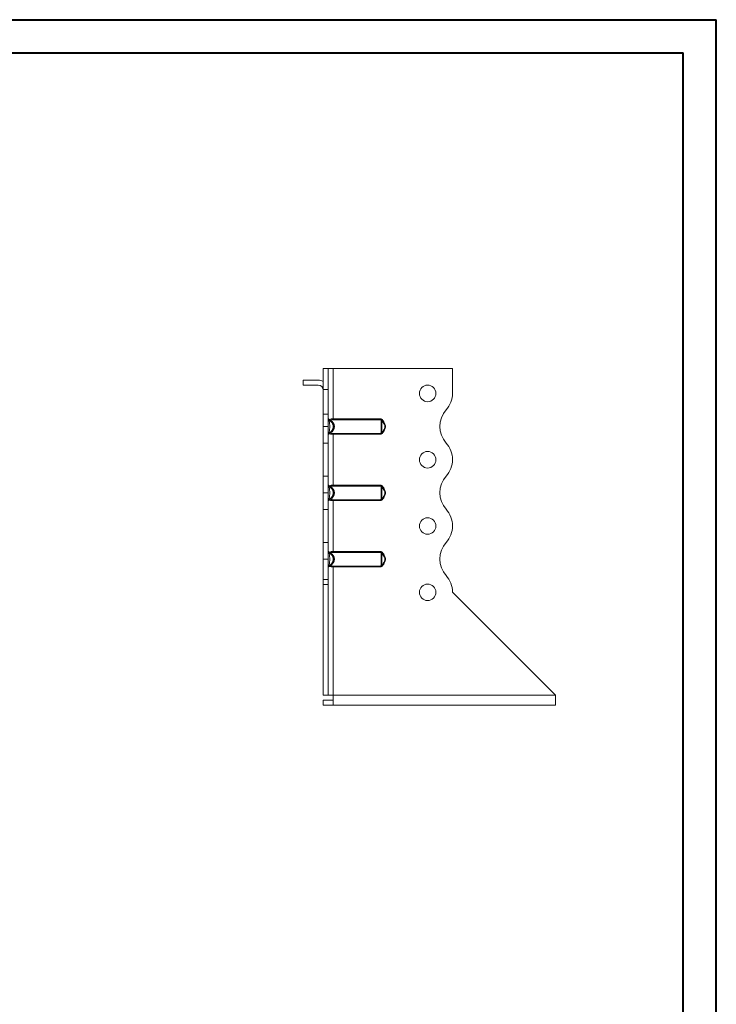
# Model space of a CAD drawing. Header units: millimetres. Extents: x 0 to 210, y 0 to 297.
# Tile 8 of 8: x 105 to 210, y 149 to 297. Entities that reach past the tile are written whole.
import ezdxf

# ---------------------------------------------------------------- set-up
doc = ezdxf.new("R2010")
doc.units = ezdxf.units.MM

msp = doc.modelspace()

# ---------------------------------------------------------------- linework, layer by layer
at = {"color": 7, "linetype": 'Continuous', "lineweight": 40}
for p, q in [((0.08, 297.21), (210.08, 297.21)), ((210.08, 0.21), (210.08, 297.21)), ((210.08, 292.21), (210.08, 297.21)), ((10.08, 292.21), (205.08, 292.21)), ((205.08, 5.21), (205.08, 292.21))]:
    msp.add_line(p, q, dxfattribs=at)
at = {"color": 7, "linetype": 'Continuous', "lineweight": 15}
for p, q in [((151.57, 244.6), (150.82, 244.6)), ((150.82, 244.6), (150.82, 241.46)), ((151.57, 244.6), (151.57, 241.46)), ((152.32, 244.6), (151.57, 244.6)), ((152.32, 237.01), (152.32, 244.6)), ((170.32, 244.6), (152.32, 244.6)), ((170.32, 240.87), (170.32, 244.6)), ((147.82, 242.85), (147.82, 242.1)), ((147.82, 242.85), (150.07, 242.85)), ((150.07, 242.1), (147.82, 242.1)), ((150.82, 241.46), (151.57, 241.46)), ((150.82, 237.72), (150.82, 241.46)), ((151.57, 241.46), (151.57, 237.72)), ((150.82, 235.85), (150.82, 237.72)), ((150.82, 237.72), (151.57, 237.72)), ((151.57, 237.72), (151.57, 235.85)), ((152.32, 237.01), (152.32, 236.87)), ((152.32, 237.01), (159.48, 237.01)), ((159.48, 236.87), (152.32, 236.87)), ((159.48, 237.01), (159.48, 236.87)), ((159.82, 236.82), (159.69, 236.75)), ((150.82, 235.85), (151.57, 235.85)), ((150.82, 233.35), (150.82, 235.85)), ((151.57, 235.85), (151.57, 233.35)), ((152.32, 234.82), (159.48, 234.82)), ((152.32, 234.82), (152.32, 234.68)), ((152.32, 227.01), (152.32, 234.68)), ((159.48, 234.68), (152.32, 234.68)), ((159.48, 234.82), (159.48, 234.68)), ((159.69, 234.95), (159.82, 234.88)), ((151.57, 233.35), (150.82, 233.35)), ((150.82, 228.35), (150.82, 233.35)), ((151.57, 228.35), (151.57, 233.35)), ((170.32, 230.87), (170.32, 230.87)), ((150.82, 228.35), (151.57, 228.35)), ((150.82, 225.85), (150.82, 228.35)), ((151.57, 228.35), (151.57, 225.85)), ((151.57, 225.85), (150.82, 225.85)), ((150.82, 223.35), (150.82, 225.85)), ((151.57, 225.85), (151.57, 223.35)), ((152.32, 227.01), (152.32, 226.87)), ((152.32, 227.01), (159.48, 227.01)), ((159.48, 226.87), (152.32, 226.87)), ((159.48, 227.01), (159.48, 226.87)), ((159.82, 226.82), (159.69, 226.75)), ((152.32, 224.82), (159.48, 224.82)), ((152.32, 224.82), (152.32, 224.68)), ((152.32, 217.01), (152.32, 224.68)), ((159.48, 224.68), (152.32, 224.68)), ((159.48, 224.82), (159.48, 224.68)), ((159.69, 224.95), (159.82, 224.88)), ((151.57, 223.35), (150.82, 223.35)), ((150.82, 218.35), (150.82, 223.35)), ((151.57, 218.35), (151.57, 223.35)), ((170.32, 220.87), (170.32, 220.87)), ((150.82, 218.35), (151.57, 218.35)), ((150.82, 215.85), (150.82, 218.35)), ((151.57, 218.35), (151.57, 215.85)), ((152.32, 217.01), (152.32, 216.87)), ((152.32, 217.01), (159.48, 217.01)), ((159.48, 216.87), (152.32, 216.87)), ((159.48, 217.01), (159.48, 216.87)), ((159.82, 216.82), (159.69, 216.75)), ((151.57, 215.85), (150.82, 215.85)), ((150.82, 215.85), (150.82, 212.76)), ((151.57, 215.85), (151.57, 212.76)), ((152.32, 214.82), (159.48, 214.82)), ((152.32, 214.82), (152.32, 214.68)), ((152.32, 195.35), (152.32, 214.68)), ((159.48, 214.68), (152.32, 214.68)), ((159.48, 214.82), (159.48, 214.68)), ((159.69, 214.95), (159.82, 214.88)), ((150.82, 212.76), (151.57, 212.76)), ((150.82, 212.05), (150.82, 212.76)), ((151.57, 212.76), (151.57, 212.05)), ((151.57, 212.05), (150.82, 212.05)), ((150.82, 195.35), (150.82, 212.05)), ((151.57, 195.35), (151.57, 212.05)), ((170.32, 210.85), (170.32, 210.87)), ((185.82, 195.35), (170.32, 210.85)), ((151.57, 195.35), (150.82, 195.35)), ((150.82, 194.6), (150.82, 193.85)), ((152.32, 194.6), (150.82, 194.6)), ((151.57, 195.35), (152.32, 195.35)), ((185.82, 195.35), (152.32, 195.35)), ((152.32, 195.35), (152.32, 193.85)), ((185.82, 195.35), (185.82, 193.85)), ((152.32, 193.85), (150.82, 193.85)), ((185.82, 193.85), (152.32, 193.85))]:
    msp.add_line(p, q, dxfattribs=at)
at = {"color": 7, "linetype": 'Continuous', "lineweight": 15, "flags": 128}
for points in [[(151.57, 236.82), (151.57, 236.8), (151.58, 236.79), (151.6, 236.78), (151.61, 236.77), (151.64, 236.76), (151.66, 236.75), (151.69, 236.75), (151.72, 236.75)], [(151.72, 234.95), (151.69, 234.94), (151.66, 234.94), (151.64, 234.93), (151.61, 234.93), (151.6, 234.92), (151.58, 234.9), (151.57, 234.89), (151.57, 234.88)], [(151.57, 226.82), (151.57, 226.8), (151.58, 226.79), (151.6, 226.78), (151.61, 226.77), (151.64, 226.76), (151.66, 226.75), (151.69, 226.75), (151.72, 226.75)], [(151.72, 224.95), (151.69, 224.94), (151.66, 224.94), (151.64, 224.93), (151.61, 224.93), (151.6, 224.92), (151.58, 224.9), (151.57, 224.89), (151.57, 224.88)], [(151.57, 216.82), (151.57, 216.8), (151.58, 216.79), (151.6, 216.78), (151.61, 216.77), (151.64, 216.76), (151.66, 216.75), (151.69, 216.75), (151.72, 216.75)], [(151.72, 214.95), (151.69, 214.94), (151.66, 214.94), (151.64, 214.93), (151.61, 214.93), (151.6, 214.92), (151.58, 214.9), (151.57, 214.89), (151.57, 214.88)]]:
    msp.add_lwpolyline(points, dxfattribs=at)
at = {"color": 7, "linetype": 'Continuous', "lineweight": 15}
for centre in [(166.57, 240.85), (166.57, 230.85), (166.57, 220.85), (166.57, 210.85)]:
    msp.add_circle(centre, 1.25, dxfattribs=at)
for centre, radius, start, end in [((150.07, 241.35), 1.5, 60, 90), ((150.07, 241.35), 0.75, 0, 90), ((166.57, 240.87), 3.75, 318.1877, 0), ((172.16, 235.87), 3.75, 138.1877, 221.8123), ((151.72, 237.01), 0.15, 180, 248.8998), ((151.89, 236.89), 0.11, 156.1865, 230.649), ((151.99, 236.98), 0.206, 195.1735, 243.3116), ((151.86, 236.87), 0.0829, 243.0713, 296.9287), ((151.72, 234.68), 0.15, 111.1002, 180), ((151.89, 234.81), 0.11, 129.351, 203.8135), ((151.99, 234.71), 0.206, 116.6884, 164.8265), ((151.86, 234.82), 0.0829, 63.0713, 116.9287), ((166.57, 230.87), 3.75, 0, 41.8123), ((166.57, 230.87), 3.75, 318.1804, 0), ((172.16, 225.87), 3.75, 138.1804, 221.8123), ((151.72, 227.01), 0.15, 180, 248.8998), ((151.89, 226.89), 0.11, 156.1865, 230.649), ((151.99, 226.98), 0.206, 195.1735, 243.3116), ((151.86, 226.87), 0.0829, 243.0713, 296.9287), ((151.72, 224.68), 0.15, 111.1002, 180), ((151.89, 224.81), 0.11, 129.351, 203.8135), ((151.99, 224.71), 0.206, 116.6884, 164.8265), ((151.86, 224.82), 0.0829, 63.0713, 116.9287), ((166.57, 220.87), 3.75, 0, 41.8123), ((166.57, 220.87), 3.75, 318.1804, 0), ((172.16, 215.87), 3.75, 138.1804, 221.8123), ((151.72, 217.01), 0.15, 180, 248.8998), ((151.89, 216.89), 0.11, 156.1865, 230.649), ((151.99, 216.98), 0.206, 195.1735, 243.3116), ((151.86, 216.87), 0.0829, 243.0713, 296.9287), ((151.72, 214.68), 0.15, 111.1002, 180), ((151.89, 214.81), 0.11, 129.351, 203.8135), ((151.99, 214.71), 0.206, 116.6884, 164.8265), ((151.86, 214.82), 0.0829, 63.0713, 116.9287), ((166.57, 210.87), 3.75, 0, 41.8123)]:
    msp.add_arc(centre, radius, start, end, dxfattribs=at)
for centre in [(151.27, 235.85), (151.27, 225.85), (151.27, 215.85)]:
    msp.add_ellipse(centre, major_axis=(1.25, 0), ratio=0.88, start_param=5.236668, end_param=7.329703, dxfattribs=at)
for points, knots in [([(151.57, 237.01), (151.57, 237.01), (151.57, 237.01), (151.59, 237.01), (151.61, 237), (151.67, 236.98), (151.72, 236.96), (151.79, 236.93)], [0, 0, 0, 0, 0.25, 0.25, 0.5, 0.5, 1, 1, 1, 1]), ([(151.72, 236.75), (151.72, 236.79), (151.71, 236.82), (151.69, 236.86), (151.68, 236.87), (151.67, 236.87)], [0, 0, 0, 0, 0.5, 0.5, 1, 1, 1, 1]), ([(151.67, 236.87), (151.69, 236.87), (151.71, 236.86), (151.75, 236.84), (151.78, 236.82), (151.85, 236.78), (151.9, 236.75), (151.99, 236.68), (152.03, 236.65), (152.1, 236.57), (152.14, 236.52), (152.24, 236.39), (152.29, 236.29), (152.35, 236.07), (152.37, 235.96), (152.37, 235.74), (152.35, 235.63), (152.29, 235.41), (152.24, 235.31), (152.11, 235.13), (152.03, 235.04), (151.9, 234.94), (151.85, 234.91), (151.78, 234.87), (151.75, 234.86), (151.71, 234.84), (151.69, 234.83), (151.67, 234.82)], [0, 0, 0, 0, 0.03125, 0.03125, 0.0625, 0.0625, 0.125, 0.125, 0.1875, 0.1875, 0.25, 0.25, 0.375, 0.375, 0.5, 0.5, 0.625, 0.625, 0.75, 0.75, 0.875, 0.875, 0.9375, 0.9375, 0.96875, 0.96875, 1, 1, 1, 1]), ([(151.72, 236.75), (151.74, 236.68), (151.75, 236.6), (151.77, 236.46), (151.78, 236.39), (151.79, 236.25), (151.8, 236.17), (151.81, 236.02), (151.81, 235.93), (151.81, 235.76), (151.81, 235.68), (151.8, 235.52), (151.79, 235.45), (151.78, 235.3), (151.77, 235.23), (151.75, 235.09), (151.74, 235.02), (151.72, 234.95)], [0, 0, 0, 0, 0.125, 0.125, 0.25, 0.25, 0.375, 0.375, 0.5, 0.5, 0.625, 0.625, 0.75, 0.75, 0.875, 0.875, 1, 1, 1, 1]), ([(151.72, 234.95), (151.77, 234.94), (151.82, 234.96), (151.91, 235.01), (151.95, 235.03), (152.06, 235.13), (152.12, 235.21), (152.22, 235.37), (152.26, 235.46), (152.31, 235.65), (152.33, 235.75), (152.33, 235.95), (152.31, 236.04), (152.26, 236.23), (152.23, 236.32), (152.12, 236.49), (152.06, 236.57), (151.95, 236.66), (151.91, 236.69), (151.82, 236.73), (151.77, 236.75), (151.72, 236.75)], [0, 0, 0, 0, 0.0625, 0.0625, 0.125, 0.125, 0.25, 0.25, 0.375, 0.375, 0.5, 0.5, 0.625, 0.625, 0.75, 0.75, 0.875, 0.875, 0.9375, 0.9375, 1, 1, 1, 1]), ([(151.79, 236.93), (151.86, 236.96), (151.94, 236.98), (152.08, 237), (152.12, 237.01), (152.22, 237.01), (152.27, 237.01), (152.32, 237.01)], [0, 0, 0, 0, 0.5, 0.5, 0.75, 0.75, 1, 1, 1, 1]), ([(152.32, 236.87), (152.24, 236.87), (152.16, 236.87), (152.02, 236.85), (151.95, 236.83), (151.9, 236.8)], [0, 0, 0, 0, 0.5, 0.5, 1, 1, 1, 1]), ([(159.82, 236.82), (159.79, 236.88), (159.74, 236.93), (159.62, 237), (159.55, 237.01), (159.48, 237.01)], [0, 0, 0, 0, 0.5, 0.5, 1, 1, 1, 1]), ([(159.48, 234.82), (159.49, 234.83), (159.51, 234.84), (159.54, 234.86), (159.55, 234.87), (159.57, 234.91), (159.57, 234.94), (159.58, 235.01), (159.58, 235.05), (159.58, 235.13), (159.58, 235.17), (159.58, 235.31), (159.58, 235.41), (159.57, 235.57), (159.57, 235.62), (159.57, 235.73), (159.57, 235.79), (159.57, 235.96), (159.57, 236.07), (159.58, 236.28), (159.58, 236.38), (159.58, 236.57), (159.58, 236.65), (159.57, 236.75), (159.57, 236.78), (159.55, 236.82), (159.54, 236.84), (159.51, 236.86), (159.49, 236.87), (159.48, 236.87)], [0, 0, 0, 0, 0.03125, 0.03125, 0.0625, 0.0625, 0.125, 0.125, 0.1875, 0.1875, 0.25, 0.25, 0.375, 0.375, 0.4375, 0.4375, 0.5, 0.5, 0.625, 0.625, 0.75, 0.75, 0.875, 0.875, 0.9375, 0.9375, 0.96875, 0.96875, 1, 1, 1, 1]), ([(159.48, 236.87), (159.52, 236.87), (159.56, 236.86), (159.63, 236.82), (159.67, 236.79), (159.69, 236.75)], [0, 0, 0, 0, 0.5, 0.5, 1, 1, 1, 1]), ([(159.68, 234.93), (159.79, 235.09), (159.93, 235.31), (160.09, 235.59), (160.14, 235.77), (160.13, 235.96), (160, 236.31), (159.81, 236.57), (159.67, 236.76)], [0, 0, 0, 0, 0.280346, 0.380777, 0.467902, 0.548279, 0.650258, 1, 1, 1, 1]), ([(159.69, 236.75), (159.69, 236.75), (159.68, 236.73), (159.68, 236.69), (159.68, 236.66), (159.68, 236.57), (159.68, 236.49), (159.68, 236.32), (159.68, 236.23), (159.67, 236.04), (159.67, 235.95), (159.67, 235.75), (159.67, 235.65), (159.68, 235.46), (159.68, 235.37), (159.68, 235.21), (159.68, 235.13), (159.68, 235.03), (159.68, 235.01), (159.68, 234.96), (159.69, 234.94), (159.69, 234.95)], [0, 0, 0, 0, 0.0625, 0.0625, 0.125, 0.125, 0.25, 0.25, 0.375, 0.375, 0.5, 0.5, 0.625, 0.625, 0.75, 0.75, 0.875, 0.875, 0.9375, 0.9375, 1, 1, 1, 1]), ([(159.82, 236.82), (159.9, 236.66), (160, 236.51), (160.12, 236.27), (160.16, 236.19), (160.21, 236.03), (160.23, 235.94), (160.23, 235.76), (160.21, 235.67), (160.16, 235.5), (160.12, 235.42), (160, 235.19), (159.9, 235.04), (159.82, 234.88)], [0, 0, 0, 0, 0.25, 0.25, 0.375, 0.375, 0.5, 0.5, 0.625, 0.625, 0.75, 0.75, 1, 1, 1, 1]), ([(151.79, 234.77), (151.72, 234.73), (151.67, 234.71), (151.61, 234.69), (151.59, 234.69), (151.57, 234.68), (151.57, 234.68), (151.57, 234.68)], [0, 0, 0, 0, 0.5, 0.5, 0.75, 0.75, 1, 1, 1, 1]), ([(151.67, 234.82), (151.68, 234.83), (151.69, 234.84), (151.71, 234.88), (151.72, 234.91), (151.72, 234.95)], [0, 0, 0, 0, 0.5, 0.5, 1, 1, 1, 1]), ([(152.32, 234.68), (152.27, 234.68), (152.22, 234.68), (152.12, 234.69), (152.08, 234.69), (151.94, 234.71), (151.86, 234.73), (151.79, 234.77)], [0, 0, 0, 0, 0.25, 0.25, 0.5, 0.5, 1, 1, 1, 1]), ([(151.9, 234.9), (151.95, 234.87), (152.02, 234.85), (152.16, 234.83), (152.24, 234.82), (152.32, 234.82)], [0, 0, 0, 0, 0.5, 0.5, 1, 1, 1, 1]), ([(159.69, 234.95), (159.67, 234.91), (159.63, 234.88), (159.56, 234.84), (159.52, 234.83), (159.48, 234.82)], [0, 0, 0, 0, 0.5, 0.5, 1, 1, 1, 1]), ([(159.48, 234.68), (159.55, 234.68), (159.62, 234.7), (159.74, 234.77), (159.79, 234.82), (159.82, 234.88)], [0, 0, 0, 0, 0.5, 0.5, 1, 1, 1, 1]), ([(151.57, 227.01), (151.57, 227.01), (151.57, 227.01), (151.59, 227.01), (151.61, 227), (151.67, 226.98), (151.72, 226.96), (151.79, 226.93)], [0, 0, 0, 0, 0.25, 0.25, 0.5, 0.5, 1, 1, 1, 1]), ([(151.72, 226.75), (151.72, 226.79), (151.71, 226.82), (151.69, 226.86), (151.68, 226.87), (151.67, 226.87)], [0, 0, 0, 0, 0.5, 0.5, 1, 1, 1, 1]), ([(151.67, 226.87), (151.69, 226.87), (151.71, 226.86), (151.75, 226.84), (151.78, 226.82), (151.85, 226.78), (151.9, 226.75), (151.99, 226.68), (152.03, 226.65), (152.1, 226.57), (152.14, 226.52), (152.24, 226.39), (152.29, 226.29), (152.35, 226.07), (152.37, 225.96), (152.37, 225.74), (152.35, 225.63), (152.29, 225.41), (152.24, 225.31), (152.11, 225.13), (152.03, 225.04), (151.9, 224.94), (151.85, 224.91), (151.78, 224.87), (151.75, 224.86), (151.71, 224.84), (151.69, 224.83), (151.67, 224.82)], [0, 0, 0, 0, 0.03125, 0.03125, 0.0625, 0.0625, 0.125, 0.125, 0.1875, 0.1875, 0.25, 0.25, 0.375, 0.375, 0.5, 0.5, 0.625, 0.625, 0.75, 0.75, 0.875, 0.875, 0.9375, 0.9375, 0.96875, 0.96875, 1, 1, 1, 1]), ([(151.72, 226.75), (151.74, 226.68), (151.75, 226.6), (151.77, 226.46), (151.78, 226.39), (151.79, 226.25), (151.8, 226.17), (151.81, 226.02), (151.81, 225.93), (151.81, 225.76), (151.81, 225.68), (151.8, 225.52), (151.79, 225.45), (151.78, 225.3), (151.77, 225.23), (151.75, 225.09), (151.74, 225.02), (151.72, 224.95)], [0, 0, 0, 0, 0.125, 0.125, 0.25, 0.25, 0.375, 0.375, 0.5, 0.5, 0.625, 0.625, 0.75, 0.75, 0.875, 0.875, 1, 1, 1, 1]), ([(151.72, 224.95), (151.77, 224.94), (151.82, 224.96), (151.91, 225.01), (151.95, 225.03), (152.06, 225.13), (152.12, 225.21), (152.22, 225.37), (152.26, 225.46), (152.31, 225.65), (152.33, 225.75), (152.33, 225.95), (152.31, 226.04), (152.26, 226.23), (152.23, 226.32), (152.12, 226.49), (152.06, 226.57), (151.95, 226.66), (151.91, 226.69), (151.82, 226.73), (151.77, 226.75), (151.72, 226.75)], [0, 0, 0, 0, 0.0625, 0.0625, 0.125, 0.125, 0.25, 0.25, 0.375, 0.375, 0.5, 0.5, 0.625, 0.625, 0.75, 0.75, 0.875, 0.875, 0.9375, 0.9375, 1, 1, 1, 1]), ([(151.79, 226.93), (151.86, 226.96), (151.94, 226.98), (152.08, 227), (152.12, 227.01), (152.22, 227.01), (152.27, 227.01), (152.32, 227.01)], [0, 0, 0, 0, 0.5, 0.5, 0.75, 0.75, 1, 1, 1, 1]), ([(152.32, 226.87), (152.24, 226.87), (152.16, 226.87), (152.02, 226.85), (151.95, 226.83), (151.9, 226.8)], [0, 0, 0, 0, 0.5, 0.5, 1, 1, 1, 1]), ([(159.82, 226.82), (159.79, 226.88), (159.74, 226.93), (159.62, 227), (159.55, 227.01), (159.48, 227.01)], [0, 0, 0, 0, 0.5, 0.5, 1, 1, 1, 1]), ([(159.48, 224.82), (159.49, 224.83), (159.51, 224.84), (159.54, 224.86), (159.55, 224.87), (159.57, 224.91), (159.57, 224.94), (159.58, 225.01), (159.58, 225.05), (159.58, 225.13), (159.58, 225.17), (159.58, 225.31), (159.58, 225.41), (159.57, 225.57), (159.57, 225.62), (159.57, 225.73), (159.57, 225.79), (159.57, 225.96), (159.57, 226.07), (159.58, 226.28), (159.58, 226.38), (159.58, 226.57), (159.58, 226.65), (159.57, 226.75), (159.57, 226.78), (159.55, 226.82), (159.54, 226.84), (159.51, 226.86), (159.49, 226.87), (159.48, 226.87)], [0, 0, 0, 0, 0.03125, 0.03125, 0.0625, 0.0625, 0.125, 0.125, 0.1875, 0.1875, 0.25, 0.25, 0.375, 0.375, 0.4375, 0.4375, 0.5, 0.5, 0.625, 0.625, 0.75, 0.75, 0.875, 0.875, 0.9375, 0.9375, 0.96875, 0.96875, 1, 1, 1, 1]), ([(159.48, 226.87), (159.52, 226.87), (159.56, 226.86), (159.63, 226.82), (159.67, 226.79), (159.69, 226.75)], [0, 0, 0, 0, 0.5, 0.5, 1, 1, 1, 1]), ([(159.68, 224.93), (159.79, 225.09), (159.93, 225.31), (160.09, 225.59), (160.14, 225.77), (160.13, 225.96), (160, 226.31), (159.81, 226.57), (159.67, 226.76)], [0, 0, 0, 0, 0.280346, 0.380777, 0.467902, 0.548279, 0.650258, 1, 1, 1, 1]), ([(159.69, 226.75), (159.69, 226.75), (159.68, 226.73), (159.68, 226.69), (159.68, 226.66), (159.68, 226.57), (159.68, 226.49), (159.68, 226.32), (159.68, 226.23), (159.67, 226.04), (159.67, 225.95), (159.67, 225.75), (159.67, 225.65), (159.68, 225.46), (159.68, 225.37), (159.68, 225.21), (159.68, 225.13), (159.68, 225.03), (159.68, 225.01), (159.68, 224.96), (159.69, 224.94), (159.69, 224.95)], [0, 0, 0, 0, 0.0625, 0.0625, 0.125, 0.125, 0.25, 0.25, 0.375, 0.375, 0.5, 0.5, 0.625, 0.625, 0.75, 0.75, 0.875, 0.875, 0.9375, 0.9375, 1, 1, 1, 1]), ([(159.82, 226.82), (159.9, 226.66), (160, 226.51), (160.12, 226.27), (160.16, 226.19), (160.21, 226.03), (160.23, 225.94), (160.23, 225.76), (160.21, 225.67), (160.16, 225.5), (160.12, 225.42), (160, 225.19), (159.9, 225.04), (159.82, 224.88)], [0, 0, 0, 0, 0.25, 0.25, 0.375, 0.375, 0.5, 0.5, 0.625, 0.625, 0.75, 0.75, 1, 1, 1, 1]), ([(151.79, 224.77), (151.72, 224.73), (151.67, 224.71), (151.61, 224.69), (151.59, 224.69), (151.57, 224.68), (151.57, 224.68), (151.57, 224.68)], [0, 0, 0, 0, 0.5, 0.5, 0.75, 0.75, 1, 1, 1, 1]), ([(151.67, 224.82), (151.68, 224.83), (151.69, 224.84), (151.71, 224.88), (151.72, 224.91), (151.72, 224.95)], [0, 0, 0, 0, 0.5, 0.5, 1, 1, 1, 1]), ([(152.32, 224.68), (152.27, 224.68), (152.22, 224.68), (152.12, 224.69), (152.08, 224.69), (151.94, 224.71), (151.86, 224.73), (151.79, 224.77)], [0, 0, 0, 0, 0.25, 0.25, 0.5, 0.5, 1, 1, 1, 1]), ([(151.9, 224.9), (151.95, 224.87), (152.02, 224.85), (152.16, 224.83), (152.24, 224.82), (152.32, 224.82)], [0, 0, 0, 0, 0.5, 0.5, 1, 1, 1, 1]), ([(159.69, 224.95), (159.67, 224.91), (159.63, 224.88), (159.56, 224.84), (159.52, 224.83), (159.48, 224.82)], [0, 0, 0, 0, 0.5, 0.5, 1, 1, 1, 1]), ([(159.48, 224.68), (159.55, 224.68), (159.62, 224.7), (159.74, 224.77), (159.79, 224.82), (159.82, 224.88)], [0, 0, 0, 0, 0.5, 0.5, 1, 1, 1, 1]), ([(151.57, 217.01), (151.57, 217.01), (151.57, 217.01), (151.59, 217.01), (151.61, 217), (151.67, 216.98), (151.72, 216.96), (151.79, 216.93)], [0, 0, 0, 0, 0.25, 0.25, 0.5, 0.5, 1, 1, 1, 1]), ([(151.72, 216.75), (151.72, 216.79), (151.71, 216.82), (151.69, 216.86), (151.68, 216.87), (151.67, 216.87)], [0, 0, 0, 0, 0.5, 0.5, 1, 1, 1, 1]), ([(151.67, 216.87), (151.69, 216.87), (151.71, 216.86), (151.75, 216.84), (151.78, 216.82), (151.85, 216.78), (151.9, 216.75), (151.99, 216.68), (152.03, 216.65), (152.1, 216.57), (152.14, 216.52), (152.24, 216.39), (152.29, 216.29), (152.35, 216.07), (152.37, 215.96), (152.37, 215.74), (152.35, 215.63), (152.29, 215.41), (152.24, 215.31), (152.11, 215.13), (152.03, 215.04), (151.9, 214.94), (151.85, 214.91), (151.78, 214.87), (151.75, 214.86), (151.71, 214.84), (151.69, 214.83), (151.67, 214.82)], [0, 0, 0, 0, 0.03125, 0.03125, 0.0625, 0.0625, 0.125, 0.125, 0.1875, 0.1875, 0.25, 0.25, 0.375, 0.375, 0.5, 0.5, 0.625, 0.625, 0.75, 0.75, 0.875, 0.875, 0.9375, 0.9375, 0.96875, 0.96875, 1, 1, 1, 1]), ([(151.79, 216.93), (151.86, 216.96), (151.94, 216.98), (152.08, 217), (152.12, 217.01), (152.22, 217.01), (152.27, 217.01), (152.32, 217.01)], [0, 0, 0, 0, 0.5, 0.5, 0.75, 0.75, 1, 1, 1, 1]), ([(152.32, 216.87), (152.24, 216.87), (152.16, 216.87), (152.02, 216.85), (151.95, 216.83), (151.9, 216.8)], [0, 0, 0, 0, 0.5, 0.5, 1, 1, 1, 1]), ([(159.82, 216.82), (159.79, 216.88), (159.74, 216.93), (159.62, 217), (159.55, 217.01), (159.48, 217.01)], [0, 0, 0, 0, 0.5, 0.5, 1, 1, 1, 1]), ([(159.48, 214.82), (159.49, 214.83), (159.51, 214.84), (159.54, 214.86), (159.55, 214.87), (159.57, 214.91), (159.57, 214.94), (159.58, 215.01), (159.58, 215.05), (159.58, 215.13), (159.58, 215.17), (159.58, 215.31), (159.58, 215.41), (159.57, 215.57), (159.57, 215.62), (159.57, 215.73), (159.57, 215.79), (159.57, 215.96), (159.57, 216.07), (159.58, 216.28), (159.58, 216.38), (159.58, 216.57), (159.58, 216.65), (159.57, 216.75), (159.57, 216.78), (159.55, 216.82), (159.54, 216.84), (159.51, 216.86), (159.49, 216.87), (159.48, 216.87)], [0, 0, 0, 0, 0.03125, 0.03125, 0.0625, 0.0625, 0.125, 0.125, 0.1875, 0.1875, 0.25, 0.25, 0.375, 0.375, 0.4375, 0.4375, 0.5, 0.5, 0.625, 0.625, 0.75, 0.75, 0.875, 0.875, 0.9375, 0.9375, 0.96875, 0.96875, 1, 1, 1, 1]), ([(159.48, 216.87), (159.52, 216.87), (159.56, 216.86), (159.63, 216.82), (159.67, 216.79), (159.69, 216.75)], [0, 0, 0, 0, 0.5, 0.5, 1, 1, 1, 1]), ([(159.82, 216.82), (159.9, 216.66), (160, 216.51), (160.12, 216.27), (160.16, 216.19), (160.21, 216.03), (160.23, 215.94), (160.23, 215.76), (160.21, 215.67), (160.16, 215.5), (160.12, 215.42), (160, 215.19), (159.9, 215.04), (159.82, 214.88)], [0, 0, 0, 0, 0.25, 0.25, 0.375, 0.375, 0.5, 0.5, 0.625, 0.625, 0.75, 0.75, 1, 1, 1, 1]), ([(151.72, 216.75), (151.74, 216.68), (151.75, 216.6), (151.77, 216.46), (151.78, 216.39), (151.79, 216.25), (151.8, 216.17), (151.81, 216.02), (151.81, 215.93), (151.81, 215.76), (151.81, 215.68), (151.8, 215.52), (151.79, 215.45), (151.78, 215.3), (151.77, 215.23), (151.75, 215.09), (151.74, 215.02), (151.72, 214.95)], [0, 0, 0, 0, 0.125, 0.125, 0.25, 0.25, 0.375, 0.375, 0.5, 0.5, 0.625, 0.625, 0.75, 0.75, 0.875, 0.875, 1, 1, 1, 1]), ([(151.72, 214.95), (151.77, 214.94), (151.82, 214.96), (151.91, 215.01), (151.95, 215.03), (152.06, 215.13), (152.12, 215.21), (152.22, 215.37), (152.26, 215.46), (152.31, 215.65), (152.33, 215.75), (152.33, 215.95), (152.31, 216.04), (152.26, 216.23), (152.23, 216.32), (152.12, 216.49), (152.06, 216.57), (151.95, 216.66), (151.91, 216.69), (151.82, 216.73), (151.77, 216.75), (151.72, 216.75)], [0, 0, 0, 0, 0.0625, 0.0625, 0.125, 0.125, 0.25, 0.25, 0.375, 0.375, 0.5, 0.5, 0.625, 0.625, 0.75, 0.75, 0.875, 0.875, 0.9375, 0.9375, 1, 1, 1, 1]), ([(159.68, 214.93), (159.79, 215.09), (159.93, 215.31), (160.09, 215.59), (160.14, 215.77), (160.13, 215.96), (160, 216.31), (159.81, 216.57), (159.67, 216.76)], [0, 0, 0, 0, 0.280346, 0.380777, 0.467902, 0.548279, 0.650258, 1, 1, 1, 1]), ([(159.69, 216.75), (159.69, 216.75), (159.68, 216.73), (159.68, 216.69), (159.68, 216.66), (159.68, 216.57), (159.68, 216.49), (159.68, 216.32), (159.68, 216.23), (159.67, 216.04), (159.67, 215.95), (159.67, 215.75), (159.67, 215.65), (159.68, 215.46), (159.68, 215.37), (159.68, 215.21), (159.68, 215.13), (159.68, 215.03), (159.68, 215.01), (159.68, 214.96), (159.69, 214.94), (159.69, 214.95)], [0, 0, 0, 0, 0.0625, 0.0625, 0.125, 0.125, 0.25, 0.25, 0.375, 0.375, 0.5, 0.5, 0.625, 0.625, 0.75, 0.75, 0.875, 0.875, 0.9375, 0.9375, 1, 1, 1, 1]), ([(151.79, 214.77), (151.72, 214.73), (151.67, 214.71), (151.61, 214.69), (151.59, 214.69), (151.57, 214.68), (151.57, 214.68), (151.57, 214.68)], [0, 0, 0, 0, 0.5, 0.5, 0.75, 0.75, 1, 1, 1, 1]), ([(151.67, 214.82), (151.68, 214.83), (151.69, 214.84), (151.71, 214.88), (151.72, 214.91), (151.72, 214.95)], [0, 0, 0, 0, 0.5, 0.5, 1, 1, 1, 1]), ([(152.32, 214.68), (152.27, 214.68), (152.22, 214.68), (152.12, 214.69), (152.08, 214.69), (151.94, 214.71), (151.86, 214.73), (151.79, 214.77)], [0, 0, 0, 0, 0.25, 0.25, 0.5, 0.5, 1, 1, 1, 1]), ([(151.9, 214.9), (151.95, 214.87), (152.02, 214.85), (152.16, 214.83), (152.24, 214.82), (152.32, 214.82)], [0, 0, 0, 0, 0.5, 0.5, 1, 1, 1, 1]), ([(159.69, 214.95), (159.67, 214.91), (159.63, 214.88), (159.56, 214.84), (159.52, 214.83), (159.48, 214.82)], [0, 0, 0, 0, 0.5, 0.5, 1, 1, 1, 1]), ([(159.48, 214.68), (159.55, 214.68), (159.62, 214.7), (159.74, 214.77), (159.79, 214.82), (159.82, 214.88)], [0, 0, 0, 0, 0.5, 0.5, 1, 1, 1, 1])]:
    msp.add_open_spline(points, degree=3, knots=knots, dxfattribs=at)

doc.saveas('drawing.dxf')
